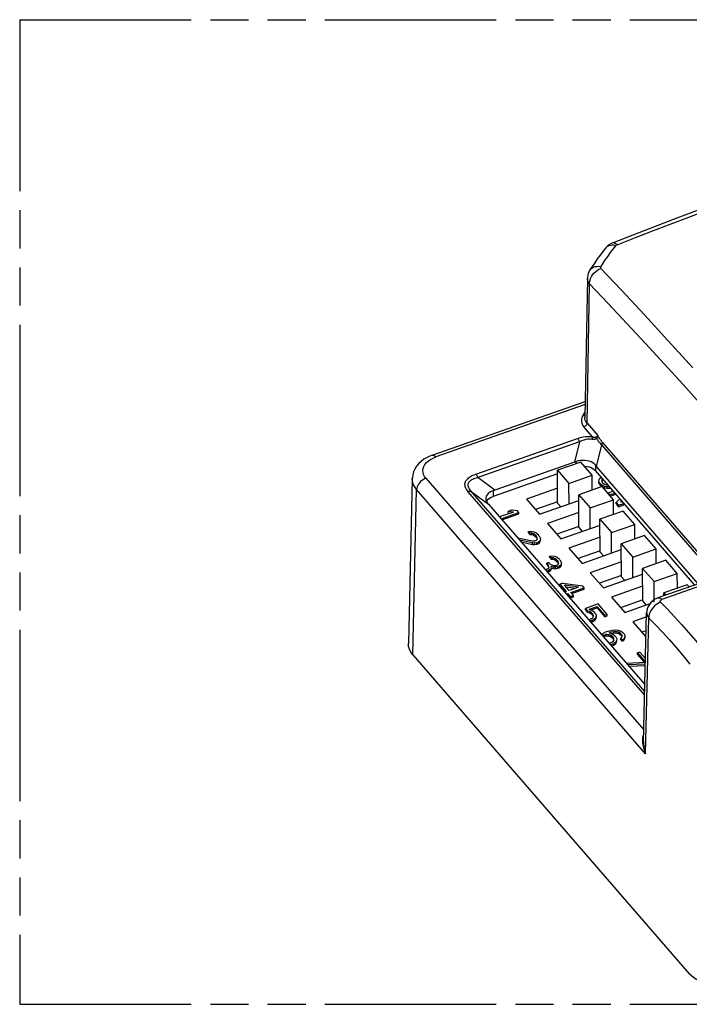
# Model space of a CAD drawing. Header units: millimetres. Extents: x 0 to 210, y 0 to 297.
# Tile 9 of 13: x 50 to 84, y 208 to 258. Entities that reach past the tile are written whole.
import ezdxf

# ---------------------------------------------------------------- set-up
doc = ezdxf.new("R2010")
doc.units = ezdxf.units.MM
doc.header["$LTSCALE"] = 19.36
doc.linetypes.add('PHANTOM', pattern=[0.8, 0.45, -0.05, 0.1, -0.05, 0.1, -0.05])
doc.layers.get('0').update_dxf_attribs({"linetype": 'CONTINUOUS'})
doc.layers.add('DEFAULT_3', color=7, linetype='PHANTOM')

msp = doc.modelspace()

# ---------------------------------------------------------------- linework, layer by layer
at = {"color": 7, "linetype": 'Continuous'}
for p, q in [((79.88341, 246.08738), (79.88297, 246.08683)), ((78.95165, 244.54816), (78.82479, 237.4757)), ((79.07322, 244.95617), (79.07349, 244.9566)), ((71.07851, 235.569), (78.83944, 238.29305)), ((78.29308, 235.20241), (74.2577, 233.78601)), ((78.61485, 235.21872), (77.43065, 234.80307)), ((78.48882, 235.27278), (78.38719, 235.2389)), ((79.1982, 234.54574), (78.61485, 235.21872)), ((77.43191, 234.62098), (74.16549, 233.47449)), ((77.4422, 233.13217), (77.43065, 234.80307)), ((77.43065, 234.80307), (78.014, 234.13009)), ((78.014, 234.13009), (79.1982, 234.54574)), ((79.20335, 233.79985), (79.1982, 234.54574)), ((84.40033, 228.97241), (79.3664, 234.77984)), ((84.58394, 229.03686), (79.416, 234.99889)), ((70.06269, 234.38143), (69.86271, 225.99418)), ((78.02118, 233.09054), (78.014, 234.13009)), ((79.53901, 234.21322), (79.54708, 234.31764)), ((79.53949, 234.1436), (79.53901, 234.21322)), ((79.59484, 234.1109), (79.53901, 234.21322)), ((79.53949, 234.1436), (79.59532, 234.04128)), ((79.54708, 234.31764), (79.58216, 234.39091)), ((79.58216, 234.39091), (79.65028, 234.45234)), ((79.59532, 234.04128), (79.59484, 234.1109)), ((79.70105, 234.02628), (79.59484, 234.1109)), ((79.59532, 234.04128), (79.68991, 233.96592)), ((79.68837, 234.30628), (79.67849, 234.24186)), ((79.67849, 234.24186), (79.72081, 234.15512)), ((79.73199, 234.35808), (79.68837, 234.30628)), ((79.68886, 234.23666), (79.76198, 234.32349)), ((79.70142, 233.9725), (79.70105, 234.02628)), ((79.84416, 233.97492), (79.70105, 234.02628)), ((79.72081, 234.15512), (79.81353, 234.08607)), ((79.81353, 234.08607), (79.90443, 234.05703)), ((79.90443, 234.05703), (79.99654, 234.05287)), ((77.43694, 233.89324), (75.85472, 233.33789)), ((79.69512, 233.97246), (78.51092, 233.55681)), ((78.52248, 231.88591), (78.51092, 233.55681)), ((78.51092, 233.55681), (79.09427, 232.88382)), ((80.27847, 233.29947), (79.69512, 233.97246)), ((79.71211, 233.95286), (79.84464, 233.9053)), ((79.84464, 233.9053), (79.84416, 233.97492)), ((79.96025, 233.95471), (79.84416, 233.97492)), ((79.84464, 233.9053), (79.96074, 233.88509)), ((80.07825, 233.95861), (79.96025, 233.95471)), ((79.96074, 233.88509), (79.96025, 233.95471)), ((79.96074, 233.88509), (80.08853, 233.88931)), ((80.26937, 233.73813), (79.99994, 233.64356)), ((80.0001, 233.62062), (79.99994, 233.64356)), ((79.99994, 233.64356), (80.08096, 233.55009)), ((80.08096, 233.55009), (80.35039, 233.64466)), ((80.08112, 233.52715), (80.08096, 233.55009)), ((80.08853, 233.88931), (80.08812, 233.94722)), ((80.08853, 233.88931), (80.13353, 233.89484)), ((80.11222, 233.49127), (80.39677, 233.59115)), ((73.82808, 233.21397), (73.86014, 233.26782)), ((73.83204, 233.20474), (73.87766, 233.13593)), ((73.86014, 233.26782), (73.91622, 233.33001)), ((73.9292, 233.07304), (81.86791, 223.9145)), ((75.85472, 233.33789), (76.52449, 232.5652)), ((77.44175, 233.19703), (76.31854, 232.80279)), ((76.52449, 232.5652), (78.51295, 233.26315)), ((77.4422, 233.13217), (77.60493, 232.94444)), ((79.09427, 232.88382), (80.27847, 233.29947)), ((80.28363, 232.55358), (80.27847, 233.29947)), ((80.41854, 233.16063), (80.59993, 233.35678)), ((80.41903, 233.09101), (80.41854, 233.16063)), ((80.41854, 233.16063), (80.54008, 233.02042)), ((80.41903, 233.09101), (80.54056, 232.9508)), ((80.54008, 233.02042), (80.80951, 233.11499)), ((80.54056, 232.9508), (80.54008, 233.02042)), ((80.54056, 232.9508), (80.85589, 233.06148)), ((80.69732, 233.24442), (80.63543, 233.1758)), ((80.72849, 233.20846), (80.63543, 233.1758)), ((75.19269, 232.67955), (74.48546, 232.43131)), ((74.56648, 232.33784), (75.47527, 232.65683)), ((74.61286, 232.28433), (75.47575, 232.58721)), ((75.13686, 232.78186), (74.93529, 232.71111)), ((74.93578, 232.64149), (74.93529, 232.71111)), ((75.19269, 232.67955), (74.93529, 232.71111)), ((74.93578, 232.64149), (75.04582, 232.628)), ((75.13686, 232.78186), (75.39425, 232.7503)), ((75.47527, 232.65683), (75.39425, 232.7503)), ((75.47575, 232.58721), (75.47527, 232.65683)), ((78.51721, 232.64698), (76.93499, 232.09162)), ((79.10146, 231.84427), (79.09427, 232.88382)), ((80.7754, 232.72619), (79.5912, 232.31054)), ((81.35874, 232.05321), (80.7754, 232.72619)), ((76.93499, 232.09162), (77.60476, 231.31894)), ((77.60476, 231.31894), (79.59323, 232.01688)), ((79.60275, 230.63964), (79.5912, 232.31054)), ((79.5912, 232.31054), (80.17454, 231.63756)), ((80.17454, 231.63756), (81.35874, 232.05321)), ((81.3639, 231.30732), (81.35874, 232.05321)), ((75.95701, 231.68405), (76.0713, 231.70384)), ((75.95749, 231.61443), (75.95701, 231.68405)), ((75.95701, 231.68405), (76.02453, 231.60615)), ((75.95749, 231.61443), (76.02501, 231.53653)), ((76.02501, 231.53653), (76.02453, 231.60615)), ((76.12712, 231.60153), (76.02453, 231.60615)), ((76.02501, 231.53653), (76.1276, 231.53191)), ((76.0713, 231.70384), (76.22609, 231.6769)), ((76.1276, 231.53191), (76.12712, 231.60153)), ((76.21802, 231.57248), (76.12712, 231.60153)), ((76.1276, 231.53191), (76.21851, 231.50286)), ((76.21851, 231.50286), (76.21802, 231.57248)), ((76.31074, 231.50343), (76.21802, 231.57248)), ((76.21851, 231.50286), (76.31122, 231.43381)), ((76.22609, 231.6769), (76.3305, 231.63228)), ((76.31122, 231.43381), (76.31074, 231.50343)), ((76.31074, 231.50343), (76.36475, 231.44112)), ((76.3305, 231.63228), (76.45022, 231.53207)), ((76.50423, 231.46976), (76.45022, 231.53207)), ((78.52203, 231.95077), (77.39882, 231.55652)), ((78.52248, 231.88591), (78.68521, 231.69817)), ((80.18173, 230.59801), (80.17454, 231.63756)), ((75.40156, 231.37444), (76.17043, 231.21037)), ((76.16236, 231.10595), (75.5109, 231.24831)), ((75.58524, 231.16255), (76.16284, 231.03633)), ((76.16284, 231.03633), (76.16236, 231.10595)), ((76.26495, 231.10132), (76.16236, 231.10595)), ((76.16284, 231.03633), (76.26543, 231.0317)), ((76.17043, 231.21037), (76.29822, 231.21459)), ((76.37924, 231.12112), (76.26495, 231.10132)), ((76.26543, 231.0317), (76.26495, 231.10132)), ((76.26543, 231.0317), (76.37972, 231.0515)), ((76.34861, 231.23227), (76.29822, 231.21459)), ((76.31122, 231.43381), (76.36523, 231.3715)), ((76.34861, 231.23227), (76.39719, 231.28996)), ((76.36523, 231.3715), (76.36475, 231.44112)), ((76.40707, 231.35438), (76.36475, 231.44112)), ((76.36523, 231.3715), (76.39906, 231.30217)), ((76.37924, 231.12112), (76.42963, 231.1388)), ((76.37972, 231.0515), (76.37924, 231.12112)), ((76.37972, 231.0515), (76.43011, 231.06918)), ((76.39719, 231.28996), (76.40707, 231.35438)), ((76.51691, 231.18976), (76.42963, 231.1388)), ((76.43011, 231.06918), (76.42963, 231.1388)), ((76.43011, 231.06918), (76.51739, 231.12014)), ((76.50423, 231.46976), (76.56006, 231.36745)), ((76.56368, 231.28745), (76.51691, 231.18976)), ((76.51739, 231.12014), (76.51691, 231.18976)), ((76.51739, 231.12014), (76.56416, 231.21782)), ((76.56006, 231.36745), (76.56368, 231.28745)), ((76.56416, 231.21782), (76.56368, 231.28745)), ((79.59749, 231.40071), (78.01526, 230.84536)), ((81.85567, 231.47993), (80.67147, 231.06428)), ((80.68302, 229.39338), (80.67147, 231.06428)), ((80.67147, 231.06428), (81.25482, 230.39129)), ((82.43902, 230.80694), (81.85567, 231.47993)), ((78.01526, 230.84536), (78.68503, 230.07267)), ((79.6023, 230.7045), (78.47909, 230.31026)), ((78.68503, 230.07267), (80.6735, 230.77062)), ((79.60275, 230.63964), (79.76548, 230.4519)), ((81.25482, 230.39129), (82.43902, 230.80694)), ((82.44418, 230.06105), (82.43902, 230.80694)), ((89.62535, 230.80637), (82.53704, 228.3184)), ((76.98788, 230.11567), (76.8871, 230.0803)), ((76.88758, 230.01067), (76.8871, 230.0803)), ((76.8871, 230.0803), (76.94111, 230.01798)), ((76.88758, 230.01067), (76.94159, 229.94836)), ((76.94159, 229.94836), (76.94111, 230.01798)), ((76.99693, 229.91567), (76.94111, 230.01798)), ((77.04189, 230.05336), (76.98788, 230.11567)), ((77.03729, 230.43778), (77.15157, 230.45758)), ((77.03777, 230.36816), (77.03729, 230.43778)), ((77.03729, 230.43778), (77.1048, 230.35989)), ((77.03777, 230.36816), (77.10528, 230.29027)), ((77.04189, 230.05336), (77.1733, 229.97757)), ((77.10528, 230.29027), (77.1048, 230.35989)), ((77.2074, 230.35526), (77.1048, 230.35989)), ((77.10528, 230.29027), (77.20788, 230.28564)), ((77.15157, 230.45758), (77.30637, 230.43064)), ((77.20788, 230.28564), (77.2074, 230.35526)), ((77.2983, 230.32622), (77.2074, 230.35526)), ((77.20788, 230.28564), (77.29878, 230.25659)), ((77.29878, 230.25659), (77.2983, 230.32622)), ((77.39101, 230.25717), (77.2983, 230.32622)), ((77.29878, 230.25659), (77.39149, 230.18755)), ((77.30637, 230.43064), (77.41077, 230.38601)), ((77.39149, 230.18755), (77.39101, 230.25717)), ((77.39101, 230.25717), (77.44502, 230.19485)), ((77.39149, 230.18755), (77.44551, 230.12523)), ((77.41077, 230.38601), (77.53049, 230.28581)), ((77.42888, 229.98601), (77.47746, 230.0437)), ((77.44551, 230.12523), (77.44502, 230.19485)), ((77.48735, 230.10812), (77.44502, 230.19485)), ((77.44551, 230.12523), (77.47934, 230.0559)), ((77.47746, 230.0437), (77.48735, 230.10812)), ((77.5575, 230.25465), (77.53049, 230.28581)), ((77.5575, 230.25465), (77.62683, 230.13676)), ((77.63045, 230.05676), (77.58368, 229.95907)), ((77.62683, 230.13676), (77.63045, 230.05676)), ((77.63093, 229.98714), (77.63045, 230.05676)), ((80.67776, 230.15444), (79.09554, 229.59909)), ((81.26201, 229.35174), (81.25482, 230.39129)), ((82.93594, 230.23366), (81.75174, 229.81801)), ((83.51929, 229.56068), (82.93594, 230.23366)), ((76.91328, 229.78472), (76.81249, 229.74934)), ((76.88001, 229.67145), (76.98079, 229.70682)), ((76.91328, 229.78472), (76.98705, 229.85125)), ((76.92465, 229.61733), (76.98128, 229.6372)), ((76.94159, 229.94836), (76.9887, 229.86201)), ((77.06807, 229.75778), (76.98079, 229.70682)), ((76.98128, 229.6372), (76.98079, 229.70682)), ((76.98128, 229.6372), (77.06856, 229.68816)), ((76.98705, 229.85125), (76.99693, 229.91567)), ((77.11665, 229.81546), (77.06807, 229.75778)), ((77.06856, 229.68816), (77.06807, 229.75778)), ((77.06856, 229.68816), (77.11714, 229.74584)), ((77.09953, 229.91104), (77.11665, 229.81546)), ((77.22913, 229.87526), (77.09953, 229.91104)), ((77.11714, 229.74584), (77.11665, 229.81546)), ((77.12213, 229.83531), (77.22961, 229.80564)), ((77.1733, 229.97757), (77.2507, 229.9641)), ((77.22961, 229.80564), (77.22913, 229.87526)), ((77.33172, 229.87063), (77.22913, 229.87526)), ((77.22961, 229.80564), (77.33221, 229.80101)), ((77.2507, 229.9641), (77.37849, 229.96832)), ((77.44601, 229.89043), (77.33172, 229.87063)), ((77.33221, 229.80101), (77.33172, 229.87063)), ((77.33221, 229.80101), (77.44649, 229.82081)), ((77.42888, 229.98601), (77.37849, 229.96832)), ((77.44601, 229.89043), (77.4964, 229.90812)), ((77.44649, 229.82081), (77.44601, 229.89043)), ((77.44649, 229.82081), (77.49688, 229.8385)), ((77.58368, 229.95907), (77.4964, 229.90812)), ((77.49688, 229.8385), (77.4964, 229.90812)), ((77.49688, 229.8385), (77.58416, 229.88945)), ((77.58416, 229.88945), (77.58368, 229.95907)), ((77.58416, 229.88945), (77.63093, 229.98714)), ((79.09554, 229.59909), (79.76531, 228.82641)), ((79.76531, 228.82641), (81.75377, 229.52435)), ((81.7633, 228.14711), (81.75174, 229.81801)), ((81.75174, 229.81801), (82.33509, 229.14503)), ((82.33509, 229.14503), (83.51929, 229.56068)), ((83.52445, 228.81479), (83.51929, 229.56068)), ((77.70092, 229.0656), (77.54975, 229.01253)), ((77.55023, 228.94291), (77.54975, 229.01253)), ((77.54975, 229.01253), (77.87383, 228.63865)), ((77.70092, 229.0656), (78.70529, 228.93049)), ((80.68258, 229.45824), (79.55937, 229.06399)), ((80.68302, 229.39338), (80.84576, 229.20564)), ((82.34228, 228.10548), (82.33509, 229.14503)), ((77.55023, 228.94291), (77.82793, 228.62254)), ((78.02501, 228.69172), (77.79545, 228.95655)), ((78.50373, 228.85974), (77.79545, 228.95655)), ((77.87383, 228.63865), (77.7965, 228.61151)), ((77.86384, 228.87764), (78.3611, 228.80968)), ((77.87752, 228.51804), (77.95485, 228.54518)), ((77.95533, 228.47556), (77.95485, 228.54518)), ((77.95485, 228.54518), (78.08989, 228.3894)), ((78.50373, 228.85974), (78.02501, 228.69172)), ((78.10603, 228.59825), (78.78631, 228.83702)), ((78.24106, 228.44246), (78.10603, 228.59825)), ((78.15241, 228.54474), (78.78679, 228.7674)), ((78.78631, 228.83702), (78.70529, 228.93049)), ((78.78679, 228.7674), (78.78631, 228.83702)), ((81.75804, 228.90818), (80.17581, 228.35282)), ((84.01622, 228.9874), (82.83202, 228.57175)), ((82.83305, 228.4223), (82.83202, 228.57175)), ((82.83202, 228.57175), (82.93158, 228.45689)), ((84.11578, 228.87253), (84.01622, 228.9874)), ((77.9239, 228.46453), (77.95533, 228.47556)), ((77.95533, 228.47556), (78.09037, 228.31978)), ((78.08989, 228.3894), (78.24106, 228.44246)), ((78.09037, 228.31978), (78.08989, 228.3894)), ((78.09037, 228.31978), (78.24154, 228.37284)), ((78.24154, 228.37284), (78.24106, 228.44246)), ((79.50469, 228.00826), (78.8496, 227.77832)), ((79.96381, 227.47859), (79.50469, 228.00826)), ((80.17581, 228.35282), (80.84558, 227.58014)), ((81.76285, 228.21197), (80.63964, 227.81773)), ((80.84558, 227.58014), (82.13401, 228.03237)), ((81.7633, 228.14711), (81.92603, 227.95937)), ((78.60312, 227.68095), (78.62284, 227.69873)), ((78.70386, 227.60526), (78.62284, 227.69873)), ((78.70386, 227.60526), (78.68414, 227.58748)), ((78.70415, 227.5644), (78.70386, 227.60526)), ((78.85009, 227.7087), (78.8496, 227.77832)), ((78.8496, 227.77832), (78.94413, 227.66927)), ((78.85009, 227.7087), (78.94461, 227.59965)), ((78.94461, 227.59965), (78.94413, 227.66927)), ((79.07373, 227.63349), (78.94413, 227.66927)), ((78.94461, 227.59965), (79.07421, 227.56387)), ((79.0431, 227.74465), (79.44623, 227.88615)), ((79.0431, 227.74465), (79.1862, 227.69329)), ((79.07421, 227.56387), (79.07373, 227.63349)), ((79.15294, 227.58002), (79.07373, 227.63349)), ((79.07421, 227.56387), (79.15342, 227.5104)), ((79.14141, 227.70937), (79.44671, 227.81653)), ((79.15342, 227.5104), (79.15294, 227.58002)), ((79.15294, 227.58002), (79.23396, 227.48655)), ((79.15342, 227.5104), (79.23444, 227.41693)), ((79.1862, 227.69329), (79.27892, 227.62424)), ((79.35994, 227.53077), (79.27892, 227.62424)), ((79.35994, 227.53077), (79.40226, 227.44404)), ((79.44671, 227.81653), (79.44623, 227.88615)), ((79.44623, 227.88615), (79.83783, 227.43438)), ((79.44671, 227.81653), (79.83831, 227.36476)), ((81.80607, 221.0112), (81.96235, 227.56534)), ((79.00275, 227.22254), (79.09184, 227.23349)), ((79.13416, 227.14675), (79.07085, 227.14135)), ((79.14223, 227.25118), (79.09184, 227.23349)), ((79.13416, 227.14675), (79.23494, 227.18213)), ((79.13464, 227.07713), (79.13416, 227.14675)), ((79.13464, 227.07713), (79.23543, 227.11251)), ((79.14223, 227.25118), (79.20432, 227.29329)), ((79.20432, 227.29329), (79.2529, 227.35097)), ((79.23444, 227.41693), (79.23396, 227.48655)), ((79.26278, 227.4154), (79.23396, 227.48655)), ((79.23444, 227.41693), (79.25516, 227.36576)), ((79.33392, 227.2575), (79.23494, 227.18213)), ((79.23543, 227.11251), (79.23494, 227.18213)), ((79.23543, 227.11251), (79.3344, 227.18788)), ((79.2529, 227.35097), (79.26278, 227.4154)), ((79.39419, 227.33961), (79.33392, 227.2575)), ((79.3344, 227.18788), (79.33392, 227.2575)), ((79.3344, 227.18788), (79.39467, 227.26999)), ((79.40226, 227.44404), (79.39419, 227.33961)), ((79.39467, 227.26999), (79.39419, 227.33961)), ((79.39467, 227.26999), (79.40274, 227.37441)), ((79.83783, 227.43438), (79.96381, 227.47859)), ((79.83831, 227.36476), (79.83783, 227.43438)), ((79.83831, 227.36476), (79.96429, 227.40897)), ((79.96429, 227.40897), (79.96381, 227.47859)), ((81.95728, 227.35267), (81.25609, 227.10656)), ((81.25609, 227.10656), (81.92586, 226.33387)), ((79.6986, 226.49558), (79.86147, 226.57306)), ((80.03784, 226.63497), (79.86147, 226.57306)), ((80.03784, 226.63497), (80.22772, 226.6813)), ((80.05497, 226.53939), (80.10536, 226.55708)), ((80.05497, 226.53939), (80.23677, 226.4813)), ((80.27004, 226.59456), (80.10536, 226.55708)), ((80.10559, 226.52321), (80.10536, 226.55708)), ((80.17104, 226.5023), (80.27052, 226.52494)), ((80.22772, 226.6813), (80.3807, 226.69436)), ((80.35913, 226.60551), (80.27004, 226.59456)), ((80.27052, 226.52494), (80.27004, 226.59456)), ((80.27052, 226.52494), (80.35961, 226.53589)), ((80.35961, 226.53589), (80.35913, 226.60551)), ((80.46172, 226.60089), (80.35913, 226.60551)), ((80.35961, 226.53589), (80.4622, 226.53127)), ((80.3807, 226.69436), (80.52199, 226.683)), ((80.4622, 226.53127), (80.46172, 226.60089)), ((80.55262, 226.57184), (80.46172, 226.60089)), ((80.4622, 226.53127), (80.5531, 226.50222)), ((80.52199, 226.683), (80.6651, 226.63164)), ((80.5531, 226.50222), (80.55262, 226.57184)), ((80.61833, 226.53395), (80.55262, 226.57184)), ((80.5531, 226.50222), (80.61881, 226.46433)), ((80.61881, 226.46433), (80.61833, 226.53395)), ((80.61833, 226.53395), (80.69935, 226.44048)), ((80.6651, 226.63164), (80.75781, 226.56259)), ((80.81183, 226.50028), (80.75781, 226.56259)), ((80.81183, 226.50028), (80.85415, 226.41354)), ((81.94049, 226.64889), (81.71991, 226.57146)), ((79.65764, 226.46439), (79.6986, 226.49558)), ((79.79132, 226.42653), (79.72923, 226.38442)), ((79.76598, 226.3394), (79.7918, 226.35691)), ((79.79132, 226.42653), (79.8669, 226.45306)), ((79.7918, 226.35691), (79.79132, 226.42653)), ((79.7918, 226.35691), (79.86739, 226.38344)), ((79.956, 226.46402), (79.8669, 226.45306)), ((79.86739, 226.38344), (79.8669, 226.45306)), ((79.86739, 226.38344), (79.95648, 226.3944)), ((79.95648, 226.3944), (79.956, 226.46402)), ((80.03339, 226.45055), (79.956, 226.46402)), ((79.95648, 226.3944), (80.03388, 226.38093)), ((80.03388, 226.38093), (80.03339, 226.45055)), ((80.1243, 226.4215), (80.03339, 226.45055)), ((80.03388, 226.38093), (80.12478, 226.35188)), ((80.03981, 226.02612), (80.1289, 226.03708)), ((80.12478, 226.35188), (80.1243, 226.4215)), ((80.19, 226.38361), (80.1243, 226.4215)), ((80.12478, 226.35188), (80.19048, 226.31399)), ((80.20449, 226.06361), (80.1289, 226.03708)), ((80.19048, 226.31399), (80.19, 226.38361)), ((80.19, 226.38361), (80.28453, 226.27456)), ((80.19048, 226.31399), (80.28501, 226.20494)), ((80.20449, 226.06361), (80.26657, 226.10572)), ((80.23677, 226.4813), (80.32948, 226.41225)), ((80.26657, 226.10572), (80.28996, 226.15456)), ((80.29984, 226.21898), (80.28453, 226.27456)), ((80.28501, 226.20494), (80.28453, 226.27456)), ((80.28501, 226.20494), (80.29315, 226.17538)), ((80.28996, 226.15456), (80.29984, 226.21898)), ((80.39618, 226.06993), (80.2972, 225.99456)), ((80.29768, 225.92494), (80.39666, 226.00031)), ((80.397, 226.33436), (80.32948, 226.41225)), ((80.43125, 226.1432), (80.39618, 226.06993)), ((80.39666, 226.00031), (80.39618, 226.06993)), ((80.39666, 226.00031), (80.43173, 226.07358)), ((80.397, 226.33436), (80.43932, 226.24762)), ((80.43932, 226.24762), (80.43125, 226.1432)), ((80.43173, 226.07358), (80.43125, 226.1432)), ((80.43173, 226.07358), (80.4398, 226.178)), ((80.61881, 226.46433), (80.69983, 226.37086)), ((80.6562, 226.26279), (80.70478, 226.32048)), ((80.65668, 226.19317), (80.6562, 226.26279)), ((80.6562, 226.26279), (80.72372, 226.1849)), ((80.65668, 226.19317), (80.7242, 226.11528)), ((80.71466, 226.3849), (80.69935, 226.44048)), ((80.69983, 226.37086), (80.69935, 226.44048)), ((80.69983, 226.37086), (80.70798, 226.3413)), ((80.70478, 226.32048), (80.71466, 226.3849)), ((80.7858, 226.22701), (80.72372, 226.1849)), ((80.7242, 226.11528), (80.72372, 226.1849)), ((80.7242, 226.11528), (80.78629, 226.15739)), ((80.84608, 226.30912), (80.7858, 226.22701)), ((80.78629, 226.15739), (80.7858, 226.22701)), ((80.78629, 226.15739), (80.84656, 226.2395)), ((80.85415, 226.41354), (80.84608, 226.30912)), ((80.84656, 226.2395), (80.84608, 226.30912)), ((80.84656, 226.2395), (80.85463, 226.34392)), ((80.17122, 225.95034), (80.10791, 225.94493)), ((80.17122, 225.95034), (80.2972, 225.99456)), ((80.17171, 225.88072), (80.17122, 225.95034)), ((80.17171, 225.88072), (80.29768, 225.92494)), ((80.29768, 225.92494), (80.2972, 225.99456)), ((81.62203, 225.56558), (81.49605, 225.52136)), ((81.49653, 225.45174), (81.49605, 225.52136)), ((81.49605, 225.52136), (81.90115, 225.05401)), ((81.90683, 225.23702), (81.62203, 225.56558)), ((70.08357, 225.4302), (84.12735, 209.2285)), ((80.91856, 225.00972), (81.90115, 225.05401)), ((81.49653, 225.45174), (81.84354, 225.05141)), ((81.90015, 224.95684), (80.99958, 224.91625)), ((81.05768, 224.84923), (81.89849, 224.88712)), ((81.79929, 223.99367), (81.82045, 224.00978)), ((81.87805, 224.03), (81.82045, 224.00978))]:
    msp.add_line(p, q, dxfattribs=at)
at = {"color": 9, "linetype": 'Continuous'}
for p, q in [((80.67751, 243.94546), (79.63717, 245.05036)), ((78.93524, 237.19614), (79.06212, 244.27045)), ((81.8463, 242.69274), (80.67751, 243.94546)), ((82.87476, 241.57809), (81.8463, 242.69274)), ((83.59683, 240.78688), (82.87476, 241.57809)), ((84.30056, 240.00797), (83.59683, 240.78688)), ((78.83667, 238.13853), (71.25449, 235.47721)), ((79.21553, 236.49952), (78.77831, 237.00392)), ((78.93524, 237.19614), (79.48055, 236.56703)), ((73.29226, 234.6064), (78.45205, 236.41746)), ((78.54414, 236.25054), (73.38434, 234.43947)), ((78.54414, 236.25054), (78.29308, 235.20241)), ((79.416, 234.99889), (79.67789, 236.09224)), ((85.51139, 229.36239), (79.67789, 236.09224)), ((79.72345, 236.20449), (85.62092, 229.40083)), ((78.38788, 235.13906), (78.38719, 235.2389)), ((79.36445, 235.06177), (79.3664, 234.77984)), ((70.75424, 234.39151), (81.8207, 221.62462)), ((74.2577, 233.78601), (73.38434, 234.43947)), ((70.08355, 225.43022), (70.28347, 233.81485)), ((81.90871, 220.40331), (70.28347, 233.81485)), ((81.86244, 223.37542), (72.88796, 233.7289)), ((73.05586, 233.7265), (73.9292, 233.07304)), ((74.16354, 233.75642), (74.16549, 233.47449)), ((89.82097, 230.72542), (82.73266, 228.23745)), ((81.90871, 220.40331), (82.07285, 227.2873)), ((83.73608, 226.97093), (84.09357, 226.56249))]:
    msp.add_line(p, q, dxfattribs=at)
at = {"color": 7, "linetype": 'Continuous'}
for points in [[(89.2454, 249.69601), (87.98601, 249.24994), (86.56191, 248.736), (85.06645, 248.18589), (83.49974, 247.59898), (81.86185, 246.97505), (80.25431, 246.35373)], [(79.88297, 246.08683), (79.73584, 245.90199), (79.59356, 245.71566), (79.45615, 245.52789), (79.32364, 245.33875), (79.19608, 245.1483), (79.07349, 244.9566)], [(80.25407, 246.35361), (80.22828, 246.34315), (80.11525, 246.28615), (80.01248, 246.21516), (79.92197, 246.13149), (79.88341, 246.08732)], [(79.07331, 244.95625), (79.04132, 244.90018), (78.99828, 244.80171), (78.96902, 244.69914), (78.95381, 244.59391), (78.95164, 244.54751)], [(71.0786, 235.56901), (70.9895, 235.53546), (70.81534, 235.45536), (70.65398, 235.36017), (70.50866, 235.25137), (70.38179, 235.13063), (70.275, 234.9999), (70.19012, 234.86245), (70.12676, 234.71951), (70.08507, 234.57348), (70.06473, 234.42599), (70.0627, 234.38083)], [(78.38719, 235.2389), (78.37126, 235.23225), (78.35543, 235.22583), (78.33969, 235.21963), (78.32405, 235.21367), (78.30851, 235.20793), (78.29308, 235.20241)], [(78.7094, 235.3017), (78.59584, 235.29358), (78.48882, 235.27278)], [(79.36445, 235.06177), (79.30286, 235.12551), (79.22831, 235.17932), (79.13926, 235.22408), (79.03982, 235.2593), (78.93442, 235.28404), (78.82401, 235.29829), (78.7094, 235.3017)], [(78.79409, 235.01194), (78.82677, 235.01107), (78.93696, 234.99682), (79.04228, 234.972), (79.14004, 234.93687), (79.22814, 234.89254), (79.30322, 234.84035), (79.3664, 234.77984)], [(74.16354, 233.75642), (74.06974, 233.72158), (73.98678, 233.67556), (73.91504, 233.61849), (73.85791, 233.55466), (73.81784, 233.48748), (73.79498, 233.41765), (73.78937, 233.35829)], [(74.2577, 233.78601), (74.24226, 233.78069), (74.22672, 233.77552), (74.21108, 233.77051), (74.19533, 233.76565), (74.17948, 233.76095), (74.16354, 233.75642)], [(73.78937, 233.35829), (73.78974, 233.34556), (73.80234, 233.27398), (73.83204, 233.20474)], [(73.91622, 233.33001), (73.98675, 233.38613), (74.06961, 233.43405), (74.16549, 233.47449)], [(82.53667, 228.31826), (82.50536, 228.30665), (82.38516, 228.24969), (82.27553, 228.17662), (82.17877, 228.08829), (82.09867, 227.98824), (82.03603, 227.87807), (81.99227, 227.76127), (81.96775, 227.64009), (81.96235, 227.56493)], [(70.08357, 225.4302), (69.98371, 225.56633), (69.91366, 225.70716), (69.8732, 225.85396), (69.86271, 225.99418)], [(86.57019, 208.78574), (86.35473, 208.72157), (86.13204, 208.67626), (85.90012, 208.64966), (85.66495, 208.6422), (85.4305, 208.6545), (85.20071, 208.68586), (84.97968, 208.73622), (84.77091, 208.80425), (84.57835, 208.88924), (84.40482, 208.98932), (84.25501, 209.10215), (84.12735, 209.2285)]]:
    msp.add_lwpolyline(points, dxfattribs=at)
at = {"color": 9, "linetype": 'Continuous'}
for points in [[(82.31598, 246.97239), (84.09772, 247.65073), (84.98804, 247.98488), (85.87971, 248.3159), (86.77915, 248.64662), (87.67778, 248.97186), (88.56462, 249.2892), (89.4529, 249.60318)], [(80.46144, 246.25436), (81.39928, 246.61917), (82.31598, 246.97239)], [(80.38779, 246.20433), (80.2497, 246.03087), (80.11614, 245.856), (79.98714, 245.67977), (79.86273, 245.50224), (79.74295, 245.32345), (79.62784, 245.14345)], [(80.38779, 246.20433), (80.29427, 246.22205), (80.20524, 246.22687), (80.12293, 246.21934), (80.04729, 246.19987), (79.97865, 246.16829), (79.91914, 246.12492), (79.88341, 246.08738)], [(80.25432, 246.35371), (80.27868, 246.35924), (80.31878, 246.35483), (80.36328, 246.33557), (80.4115, 246.30158), (80.46144, 246.25436)], [(80.46144, 246.25436), (80.4462, 246.24777), (80.43208, 246.24044), (80.41902, 246.23233), (80.40721, 246.22355), (80.39682, 246.21423), (80.38779, 246.20433)], [(79.06212, 244.27046), (79.06717, 244.36001), (79.08625, 244.45225), (79.11788, 244.54264), (79.16151, 244.6314), (79.21738, 244.71849), (79.28449, 244.8014), (79.36174, 244.87809), (79.44767, 244.94651), (79.54083, 245.00485), (79.63716, 245.05036)], [(79.07349, 244.9566), (79.08122, 244.96846), (79.12866, 245.02531), (79.18846, 245.07372), (79.25953, 245.112), (79.34081, 245.13902), (79.43063, 245.15369), (79.52698, 245.15529), (79.62783, 245.14345)], [(79.62784, 245.14345), (79.62001, 245.12741), (79.61595, 245.1114), (79.61568, 245.09525), (79.61915, 245.07947), (79.62631, 245.06456), (79.63717, 245.05036)], [(79.06216, 244.27046), (79.00752, 244.34558), (78.971, 244.42489), (78.95329, 244.5068), (78.95164, 244.54751)], [(79.06212, 244.27045), (80.01124, 243.26764), (80.96035, 242.25568), (81.90891, 241.23645), (82.85856, 240.20428), (83.81156, 239.15407), (84.76556, 238.08597), (85.71821, 236.99898), (86.67175, 235.89147), (87.62842, 234.75942), (88.58595, 233.60894), (89.54262, 232.44538), (90.49901, 231.26696)], [(78.72022, 237.582), (78.67345, 237.48561), (78.64937, 237.38811), (78.64809, 237.28846), (78.6693, 237.18981), (78.71267, 237.09531), (78.77831, 237.00392)], [(78.8298, 237.75531), (78.79133, 237.69558), (78.72022, 237.582)], [(78.72022, 237.58201), (78.75215, 237.57676), (78.78272, 237.57679), (78.8107, 237.58199), (78.82681, 237.58861)], [(78.93524, 237.19613), (78.932, 237.16845), (78.92316, 237.13997), (78.90919, 237.1119), (78.8904, 237.08478), (78.86695, 237.05919), (78.83972, 237.03648), (78.80982, 237.01778), (78.77832, 237.00391)], [(78.93526, 237.19611), (78.88111, 237.27088), (78.84437, 237.35084), (78.82655, 237.433), (78.82478, 237.4754)], [(78.45205, 236.41746), (78.59191, 236.46023), (78.72787, 236.49094), (78.861, 236.50923), (78.98809, 236.51624), (79.1059, 236.51313), (79.21553, 236.49952)], [(79.37475, 236.4619), (79.39851, 236.47807), (79.42061, 236.49551), (79.44049, 236.51365), (79.45748, 236.53202), (79.47096, 236.55008), (79.48055, 236.56703)], [(79.41028, 236.41103), (79.43078, 236.43344), (79.44862, 236.45822), (79.46275, 236.48443), (79.473, 236.51166), (79.47914, 236.53951), (79.48055, 236.56703)], [(79.72345, 236.20449), (79.68502, 236.25113), (79.64569, 236.30344), (79.60536, 236.36155), (79.56429, 236.42505), (79.52271, 236.49349), (79.48055, 236.56703)], [(78.45205, 236.41746), (78.46899, 236.39616), (78.48565, 236.37164), (78.50177, 236.34433), (78.51706, 236.31471), (78.53127, 236.28326), (78.54414, 236.25054)], [(79.17602, 236.36547), (79.08216, 236.37486), (78.98201, 236.37289), (78.87544, 236.35953), (78.76546, 236.33482), (78.65505, 236.29856), (78.54414, 236.25054)], [(79.21553, 236.49952), (79.20851, 236.48151), (79.20151, 236.46133), (79.19466, 236.43926), (79.18807, 236.41566), (79.18182, 236.39092), (79.17602, 236.36547)], [(79.41028, 236.41103), (79.38842, 236.39421), (79.36531, 236.38096), (79.34119, 236.37163), (79.31526, 236.36529), (79.28734, 236.36096), (79.25573, 236.35932), (79.21844, 236.36081), (79.17602, 236.36547)], [(79.37475, 236.4619), (79.37076, 236.45973), (79.36648, 236.45805), (79.3619, 236.45688), (79.35709, 236.45615), (79.35209, 236.45576), (79.34689, 236.45571), (79.34151, 236.45596), (79.33593, 236.45649), (79.33017, 236.45729), (79.32421, 236.45836), (79.31805, 236.45967), (79.31168, 236.46123), (79.30509, 236.46302), (79.29828, 236.46505), (79.29124, 236.46732), (79.28395, 236.46983), (79.2764, 236.4726), (79.26859, 236.47561), (79.26051, 236.47889), (79.25214, 236.48243), (79.24347, 236.48625), (79.23449, 236.49037), (79.22517, 236.49479), (79.21553, 236.49952)], [(79.37475, 236.46189), (79.38006, 236.45405), (79.38563, 236.44591), (79.39145, 236.43753), (79.3975, 236.42891), (79.40379, 236.42007), (79.41027, 236.41104)], [(79.41028, 236.41103), (79.45862, 236.34455), (79.50565, 236.28342), (79.55121, 236.2276), (79.59518, 236.17713), (79.63743, 236.13203), (79.67789, 236.09224)], [(79.67789, 236.09224), (79.69113, 236.1103), (79.70233, 236.12902), (79.71128, 236.14812), (79.71785, 236.16727), (79.72193, 236.18617), (79.72345, 236.20449)], [(71.07864, 235.56904), (71.10088, 235.57318), (71.13505, 235.56812), (71.17267, 235.55032), (71.21279, 235.51988), (71.25446, 235.4772)], [(70.75424, 234.39151), (70.6842, 234.48713), (70.63512, 234.58589), (70.6069, 234.68867), (70.59986, 234.79285), (70.61455, 234.89671), (70.65019, 234.99855), (70.70665, 235.09661), (70.78255, 235.18937), (70.87712, 235.27515), (70.9884, 235.35264), (71.11391, 235.41977), (71.25449, 235.47721)], [(72.88796, 233.7289), (72.84644, 233.78083), (72.81184, 233.83142), (72.78435, 233.88072), (72.76338, 233.92863), (72.74853, 233.97506), (72.73943, 234.02004), (72.73563, 234.06352), (72.73694, 234.10566), (72.74305, 234.14654), (72.75385, 234.18628), (72.76904, 234.22499), (72.78884, 234.26283), (72.81326, 234.29994), (72.84256, 234.33642), (72.87687, 234.37243), (72.91666, 234.40793), (72.9623, 234.44295), (73.01421, 234.47737), (73.07278, 234.51117), (73.13839, 234.54408), (73.21162, 234.57579), (73.29226, 234.6064)], [(73.29226, 234.6064), (73.3091, 234.58521), (73.32571, 234.56081), (73.34178, 234.53362), (73.35708, 234.50403), (73.37136, 234.47247), (73.38435, 234.43947)], [(70.28347, 233.81485), (70.18415, 233.95066), (70.11359, 234.09351), (70.07297, 234.2409), (70.06268, 234.38088)], [(70.75424, 234.39152), (70.68066, 234.3606), (70.61002, 234.32098), (70.54431, 234.27434), (70.48353, 234.22106), (70.42796, 234.16115), (70.37949, 234.09606), (70.3395, 234.02705), (70.30945, 233.95592), (70.2905, 233.88458), (70.28347, 233.81485)], [(81.86688, 223.5616), (73.0138, 233.77512), (72.97862, 233.82214), (72.95028, 233.86723), (72.92828, 233.9104), (72.91225, 233.95154), (72.90174, 233.99072), (72.89632, 234.028), (72.89566, 234.06349), (72.89941, 234.09737), (72.90742, 234.12975), (72.91946, 234.16083), (72.93566, 234.19074), (72.95598, 234.21974), (72.98079, 234.24787), (73.0104, 234.27536), (73.04523, 234.3021), (73.08573, 234.32811), (73.13224, 234.35315), (73.18516, 234.37707), (73.24467, 234.3996), (73.31109, 234.42039), (73.38434, 234.43947)], [(72.88795, 233.7289), (72.91888, 233.73797), (72.9493, 233.7433), (72.9787, 233.74482), (73.00657, 233.74248), (73.03243, 233.73635), (73.05585, 233.72651)], [(82.66397, 228.09524), (82.56734, 228.05392), (82.47277, 227.99857), (82.38453, 227.93157), (82.30413, 227.8543), (82.23334, 227.7685), (82.17385, 227.67623), (82.1271, 227.57972), (82.09417, 227.4811), (82.07585, 227.38215), (82.07285, 227.2873)], [(82.53704, 228.3184), (82.54943, 228.32186), (82.58966, 228.32262), (82.63425, 228.30878), (82.68223, 228.2803), (82.73266, 228.23745)], [(82.66397, 228.09524), (82.64923, 228.1144), (82.64164, 228.13398), (82.64136, 228.15435), (82.6479, 228.1744), (82.66115, 228.19331), (82.68018, 228.21052), (82.7039, 228.22513), (82.73266, 228.23745)], [(82.66397, 228.09524), (83.02111, 227.73761), (83.37861, 227.36274), (83.73608, 226.97093)], [(81.96233, 227.56482), (81.96265, 227.54032), (81.97791, 227.45279), (82.01494, 227.36771), (82.07285, 227.28729)], [(82.07285, 227.2873), (82.42018, 226.93918), (82.7678, 226.57463), (83.11584, 226.19347), (83.46389, 225.79618), (83.81153, 225.38323), (84.15891, 224.95445)], [(84.09357, 226.56249), (84.45114, 226.13778), (84.80839, 225.6971)], [(81.75051, 221.1615), (81.74764, 221.09641), (81.74877, 221.02654), (81.7543, 220.95167)], [(81.81585, 221.42153), (81.81241, 221.41509), (81.79481, 221.37388), (81.77947, 221.32794), (81.76676, 221.27724), (81.75699, 221.22175), (81.75051, 221.1615)], [(81.80607, 221.0112), (81.80576, 220.99334), (81.80742, 220.90567), (81.81468, 220.81249), (81.82808, 220.71445), (81.84806, 220.6128), (81.87484, 220.50906), (81.90871, 220.40332)], [(81.7543, 220.95167), (81.76473, 220.8716), (81.78055, 220.78654), (81.80237, 220.6966), (81.83064, 220.60235), (81.86583, 220.50437), (81.90872, 220.4033)]]:
    msp.add_lwpolyline(points, dxfattribs=at)
at = {"color": 7, "linetype": 'Continuous'}
for centre in [(79.00994, 236.7371), (73.52314, 234.81125)]:
    msp.add_ellipse(centre, major_axis=(-0.68827, 1.90522), ratio=0.21288135, start_param=-3.72009538, end_param=-3.6466933, dxfattribs=at)
at = {"layer": 'DEFAULT_3', "color": 91, "linetype": 'PHANTOM', "true_color": 0x80ff80}
for p, q in [((50.12864, 257.68), (50.12864, 207.68)), ((50.12864, 257.68), (150.12864, 257.68)), ((50.12864, 207.68), (150.12864, 207.68))]:
    msp.add_line(p, q, dxfattribs=at)

doc.saveas('drawing.dxf')
